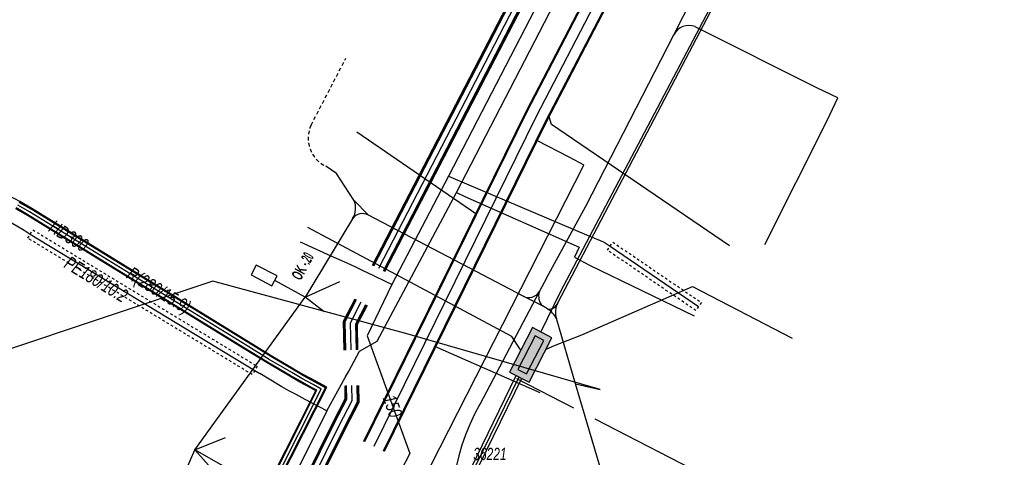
# Model space of a CAD drawing. Header units: metres. Extents: x 2695563 to 2696938, y 1260544 to 1262032.
# Tile 104 of 256: x 2696334 to 2696374, y 1260740 to 1260757. Entities that reach past the tile are written whole.
import ezdxf

# ---------------------------------------------------------------- set-up
doc = ezdxf.new("R2010")
doc.units = ezdxf.units.M
for name, pattern in [('AUSGEZOGEN', [0]), ('STRICHLINIE2_S3', [0.25, 0.15, -0.1]), ('VERDECKT2_S2', [0.18, 0.1, -0.08])]:
    doc.linetypes.add(name, pattern=pattern)
for name, color, linetype in [('AW_LK_Haltung', 24, 'AUSGEZOGEN'), ('AW_LK_Normschacht Text', 24, 'AUSGEZOGEN'), ('EW_Hoehenpunkt_Text', 7, 'AUSGEZOGEN'), ('EW_LK_Bauwerk_FL_Linie_Punkt', 1, 'AUSGEZOGEN'), ('EW_LK_Trasseabs', 1, 'AUSGEZOGEN'), ('FM_LK_SW_BAUWERK', 94, 'AUSGEZOGEN'), ('FM_LK_SW_TRASSEKANTE', 94, 'AUSGEZOGEN'), ('GA_LK_Leitung', 32, 'AUSGEZOGEN'), ('GA_LK_Leitung_Text', 32, 'AUSGEZOGEN'), ('GA_LK_Schutzrohr', 32, 'AUSGEZOGEN'), ('WA_LK_Leitung', 171, 'AUSGEZOGEN'), ('WA_LK_Leitung_Text', 171, 'AUSGEZOGEN'), ('WA_LK_Schutzrohr', 171, 'AUSGEZOGEN')]:
    doc.layers.add(name, color=color, linetype=linetype)
doc.styles.add('ARIAL', font='arial.ttf')
doc.styles.add('ARIALNARROW', font='ARIALN.TTF')

# ---------------------------------------------------------------- blocks, each defined once
blk = doc.blocks.new('COMPLEXOBJECT_2070')
at = {"layer": 'EW_LK_Trasseabs', "color": 1, "linetype": 'AUSGEZOGEN', "transparency": 33554687}
for p, q in [((6344.034, 10737.611), (6339.802, 10740.007)), ((6350.792, 10734.796), (6346.67, 10736.367))]:
    blk.add_line(p, q, dxfattribs=at)
blk.add_arc((6351.367, 10749.735), 14.169, 238.8322, 250.64, dxfattribs=at)
blk = doc.blocks.new('COMPLEXOBJECT_2072')
at = {"layer": 'EW_LK_Trasseabs', "color": 1, "linetype": 'AUSGEZOGEN', "transparency": 33554687}
blk.add_line((6351.498, 10741.883), (6353.933, 10746.504), dxfattribs=at)
blk.add_arc((6358.992, 10737.558), 8.653, 150.0093, 198.6127, dxfattribs=at)
blk = doc.blocks.new('COMPLEXOBJECT_2646')
at = {"layer": 'EW_LK_Trasseabs', "color": 1, "linetype": 'STRICHLINIE2_S3', "transparency": 33554687}
blk.add_line((6344.571, 10753.341), (6346, 10756.09), dxfattribs=at)
blk.add_arc((6345.719, 10752.798), 1.27, 154.6633, 244.6486, dxfattribs=at)

msp = doc.modelspace()

# ---------------------------------------------------------------- hatches: boundary and pattern name
at = {"layer": 'EW_LK_Bauwerk_FL_Linie_Punkt', "lineweight": 18, "transparency": 33554687}
h = msp.add_hatch(dxfattribs=at)
h.set_pattern_fill('MUSTER', color=1, scale=2025, style=0, pattern_type=2)
h.set_pattern_definition([(0, (2699905, 1265050), (2025, 2025), [2025, -2025]), (90, (2699905, 1265050), (-2025, 2025), [2025, -2025])])
h.paths.add_polyline_path([(2696344.141, 1260746.962), (2696343.291, 1260747.403), (2696343.083, 1260747), (2696343.933, 1260746.559)], flags=0)
at = {"layer": 'FM_LK_SW_BAUWERK', "transparency": 33554687}
for points in [[(2696355.421, 1260744.422), (2696354.622, 1260744.836), (2696353.68, 1260743.015), (2696354.48, 1260742.601)], [(2696355.084, 1260744.315), (2696354.729, 1260744.499), (2696354.017, 1260743.122), (2696354.372, 1260742.938)]]:
    msp.add_hatch(color=7, dxfattribs=at).paths.add_polyline_path(points)

# ---------------------------------------------------------------- linework, layer by layer
at = {"layer": 'AW_LK_Haltung', "linetype": 'AUSGEZOGEN', "transparency": 33554687}
for p, q in [((2696354.371, 1260753.726), (2696369.056, 1260782)), ((2696354.388, 1260753.717), (2696369.074, 1260781.99)), ((2696354.406, 1260753.708), (2696369.091, 1260781.981)), ((2696355.174, 1260753.32), (2696369.855, 1260781.585)), ((2696355.192, 1260753.311), (2696369.872, 1260781.576)), ((2696355.209, 1260753.302), (2696369.89, 1260781.566)), ((2696347.702, 1260740.176), (2696354.371, 1260753.726)), ((2696347.72, 1260740.168), (2696354.388, 1260753.717)), ((2696347.738, 1260740.159), (2696354.406, 1260753.708)), ((2696348.51, 1260739.779), (2696355.174, 1260753.32)), ((2696348.528, 1260739.77), (2696355.192, 1260753.311)), ((2696348.546, 1260739.762), (2696355.209, 1260753.302))]:
    msp.add_line(p, q, dxfattribs=at)
at = {"layer": 'AW_LK_Haltung', "color": 255, "transparency": 33554687}
for p, q in [((2696354.79, 1260753.514), (2696369.473, 1260781.783)), ((2696348.124, 1260739.969), (2696354.79, 1260753.514))]:
    msp.add_line(p, q, dxfattribs=at)
at = {"layer": 'AW_LK_Haltung', "color": 24, "linetype": 'AUSGEZOGEN', "transparency": 33554687}
for p, q in [((2696347.41, 1260752.873), (2696352.332, 1260749.494)), ((2696356.124, 1260751.828), (2696354.8, 1260752.516)), ((2696356.746, 1260751.501), (2696356.124, 1260751.828)), ((2696354.943, 1260742.161), (2696350.621, 1260744.068))]:
    msp.add_line(p, q, dxfattribs=at)
for points in [[(2696362.71, 1260748.19), (2696355.395, 1260753.171), (2696355.308, 1260753.492)], [(2696348.829, 1260734.061), (2696348.233, 1260734.834), (2696356.728, 1260751.501)]]:
    msp.add_lwpolyline(points, dxfattribs=at)
at = {"layer": 'EW_LK_Bauwerk_FL_Linie_Punkt', "color": 1, "linetype": 'AUSGEZOGEN', "transparency": 33554687}
for p, q in [((2696341.512, 1260746.749), (2696321.3, 1260739.981)), ((2696349.52, 1260744.566), (2696341.512, 1260746.749))]:
    msp.add_line(p, q, dxfattribs=at)
msp.add_lwpolyline([(2696344.141, 1260746.962), (2696343.291, 1260747.403), (2696343.083, 1260747), (2696343.933, 1260746.559), (2696344.141, 1260746.962)], close=True, dxfattribs=at)
at = {"layer": 'EW_LK_Trasseabs', "color": 1, "linetype": 'AUSGEZOGEN', "transparency": 33554687}
for p, q in [((2696360.414, 1260756.855), (2696367.805, 1260771.214)), ((2696366.309, 1260754.667), (2696361.295, 1260757.186)), ((2696367.15, 1260754.262), (2696366.309, 1260754.667)), ((2696366.712, 1260753.341), (2696367.15, 1260754.262)), ((2696364.147, 1260748.244), (2696366.712, 1260753.341)), ((2696347.888, 1260749.458), (2696347.296, 1260750.065)), ((2696347.243, 1260749.308), (2696345.295, 1260746.083)), ((2696355.108, 1260746.703), (2696355.274, 1260747.018)), ((2696345.295, 1260746.083), (2696344.044, 1260746.775)), ((2696345.295, 1260746.083), (2696346.721, 1260746.725)), ((2696354.903, 1260746.314), (2696355.108, 1260746.703)), ((2696355.035, 1260745.729), (2696354.239, 1260746.13)), ((2696340.772, 1260739.817), (2696345.295, 1260746.083)), ((2696346.079, 1260745.48), (2696345.295, 1260746.083)), ((2696355.24, 1260745.602), (2696355.035, 1260745.729)), ((2696356.385, 1260742.535), (2696355.602, 1260745.212)), ((2696357.402, 1260742.298), (2696349.52, 1260744.566)), ((2696356.318, 1260741.528), (2696353.974, 1260742.733)), ((2696356.385, 1260742.535), (2696357.402, 1260742.298)), ((2696368.524, 1260735.254), (2696357.19, 1260741.082)), ((2696340.772, 1260739.817), (2696342.029, 1260740.331)), ((2696340.153, 1260738.416), (2696340.772, 1260739.817)), ((2696341.778, 1260738.685), (2696340.772, 1260739.817))]:
    msp.add_line(p, q, dxfattribs=at)
for points in [[(2696355.657, 1260745.858), (2696357.733, 1260749.817), (2696367.699, 1260768.805)], [(2696355.274, 1260747.018), (2696356.805, 1260749.817), (2696360.414, 1260756.855)], [(2696347.296, 1260750.065), (2696346.574, 1260751.168), (2696346.145, 1260751.46)], [(2696354.239, 1260746.13), (2696352.315, 1260747.143), (2696347.888, 1260749.458)], [(2696365.867, 1260728.762), (2696359.41, 1260732.308), (2696356.385, 1260742.535)]]:
    msp.add_lwpolyline(points, dxfattribs=at)
for centre, radius, start, end in [((2696361.038, 1260756.533), 0.702, 68.5128, 152.6705), ((2696346.567, 1260749.736), 0.8, 327.6771, 24.3131), ((2696347.652, 1260749.01), 0.506, 62.2312, 143.9526), ((2696354.472, 1260746.577), 0.505, 242.4454, 328.5316), ((2696355.456, 1260746.131), 0.583, 161.7406, 223.6901), ((2696355.296, 1260745.978), 0.38, 261.5257, 341.5666), ((2696356.462, 1260745.464), 0.896, 153.9201, 196.3471), ((2696354.73, 1260744.765), 0.98, 27.119, 58.6162)]:
    msp.add_arc(centre, radius, start, end, dxfattribs=at)
at = {"layer": 'FM_LK_SW_BAUWERK', "color": 94, "transparency": 33554687}
for points in [[(2696355.421, 1260744.422), (2696354.622, 1260744.836), (2696353.68, 1260743.015), (2696354.48, 1260742.601), (2696355.421, 1260744.422)], [(2696355.084, 1260744.315), (2696354.729, 1260744.499), (2696354.017, 1260743.122), (2696354.372, 1260742.938), (2696355.084, 1260744.315)]]:
    msp.add_lwpolyline(points, close=True, dxfattribs=at)
at = {"layer": 'FM_LK_SW_TRASSEKANTE', "linetype": 'AUSGEZOGEN', "transparency": 33554687}
for p, q in [((2696349.757, 1260734.253), (2696353.956, 1260742.869)), ((2696349.983, 1260734.147), (2696354.18, 1260742.759))]:
    msp.add_line(p, q, dxfattribs=at)
at = {"layer": 'FM_LK_SW_TRASSEKANTE', "color": 255, "transparency": 33554687}
msp.add_line((2696349.87, 1260734.2), (2696354.068, 1260742.814), dxfattribs=at)
at = {"layer": 'FM_LK_SW_TRASSEKANTE', "color": 94, "linetype": 'AUSGEZOGEN', "transparency": 33554687}
for points in [[(2696365.737, 1260765.12), (2696364.388, 1260762.681), (2696355.75, 1260746.296), (2696354.96, 1260744.661)], [(2696354.143, 1260743.911), (2696353.78, 1260744.472), (2696351.627, 1260745.623), (2696345.401, 1260748.95)], [(2696355.177, 1260743.951), (2696355.53, 1260744.1), (2696356.651, 1260744.544), (2696361.189, 1260746.528), (2696365.273, 1260744.411)]]:
    msp.add_lwpolyline(points, dxfattribs=at)
at = {"layer": 'GA_LK_Leitung', "linetype": 'AUSGEZOGEN', "transparency": 33554687}
for p, q in [((2696333.585, 1260750.007), (2696333.184, 1260750.233)), ((2696333.922, 1260749.471), (2696333.437, 1260749.746)), ((2696334.056, 1260749.697), (2696333.567, 1260749.974)), ((2696334.065, 1260749.713), (2696333.576, 1260749.991)), ((2696334.075, 1260749.729), (2696333.585, 1260750.007)), ((2696333.903, 1260749.439), (2696333.419, 1260749.713)), ((2696333.913, 1260749.455), (2696333.428, 1260749.729)), ((2696342.793, 1260743.967), (2696333.903, 1260749.439)), ((2696342.802, 1260743.983), (2696333.913, 1260749.455)), ((2696342.812, 1260743.999), (2696333.922, 1260749.471)), ((2696342.95, 1260744.223), (2696334.056, 1260749.697)), ((2696342.96, 1260744.239), (2696334.065, 1260749.713)), ((2696342.969, 1260744.255), (2696334.075, 1260749.729)), ((2696343.885, 1260743.647), (2696342.95, 1260744.223)), ((2696343.895, 1260743.663), (2696342.96, 1260744.239)), ((2696343.905, 1260743.679), (2696342.969, 1260744.255)), ((2696343.731, 1260743.389), (2696342.793, 1260743.967)), ((2696343.741, 1260743.405), (2696342.802, 1260743.983)), ((2696343.751, 1260743.421), (2696342.812, 1260743.999)), ((2696344.836, 1260743.137), (2696343.905, 1260743.679)), ((2696344.666, 1260742.845), (2696343.731, 1260743.389)), ((2696344.675, 1260742.861), (2696343.741, 1260743.405)), ((2696344.685, 1260742.878), (2696343.751, 1260743.421)), ((2696344.817, 1260743.104), (2696343.885, 1260743.647)), ((2696344.827, 1260743.121), (2696343.895, 1260743.663)), ((2696345.099, 1260742.636), (2696344.685, 1260742.878)), ((2696345.229, 1260742.864), (2696344.817, 1260743.104)), ((2696345.238, 1260742.881), (2696344.827, 1260743.121)), ((2696345.247, 1260742.897), (2696344.836, 1260743.137)), ((2696345.692, 1260742.633), (2696345.238, 1260742.881)), ((2696345.701, 1260742.649), (2696345.247, 1260742.897)), ((2696345.081, 1260742.603), (2696344.666, 1260742.845)), ((2696345.09, 1260742.619), (2696344.675, 1260742.861)), ((2696345.539, 1260742.353), (2696345.081, 1260742.603)), ((2696345.548, 1260742.369), (2696345.09, 1260742.619)), ((2696345.557, 1260742.386), (2696345.099, 1260742.636)), ((2696345.683, 1260742.616), (2696345.229, 1260742.864)), ((2696346.129, 1260742.373), (2696345.683, 1260742.616)), ((2696346.154, 1260742.381), (2696345.692, 1260742.633)), ((2696346.178, 1260742.389), (2696345.701, 1260742.649)), ((2696341.945, 1260734.769), (2696345.73, 1260742.249)), ((2696341.961, 1260734.761), (2696345.754, 1260742.257)), ((2696341.978, 1260734.752), (2696345.779, 1260742.265)), ((2696342.212, 1260734.634), (2696346.129, 1260742.373)), ((2696342.229, 1260734.625), (2696346.154, 1260742.381)), ((2696342.245, 1260734.617), (2696346.178, 1260742.389)), ((2696345.73, 1260742.249), (2696345.539, 1260742.353)), ((2696345.754, 1260742.257), (2696345.548, 1260742.369)), ((2696345.779, 1260742.265), (2696345.557, 1260742.386))]:
    msp.add_line(p, q, dxfattribs=at)
at = {"layer": 'GA_LK_Leitung', "color": 255, "linetype": 'AUSGEZOGEN', "transparency": 33554687}
for p, q in [((2696333.989, 1260749.584), (2696333.502, 1260749.86)), ((2696342.881, 1260744.111), (2696333.989, 1260749.584)), ((2696343.818, 1260743.534), (2696342.881, 1260744.111)), ((2696344.751, 1260742.991), (2696343.818, 1260743.534)), ((2696345.164, 1260742.75), (2696344.751, 1260742.991)), ((2696345.62, 1260742.501), (2696345.164, 1260742.75)), ((2696345.954, 1260742.319), (2696345.62, 1260742.501)), ((2696342.095, 1260734.693), (2696345.954, 1260742.319))]:
    msp.add_line(p, q, dxfattribs=at)
at = {"layer": 'GA_LK_Leitung', "color": 32, "linetype": 'AUSGEZOGEN', "transparency": 33554687}
for p, q in [((2696356.957, 1260747.397), (2696361.26, 1260745.32)), ((2696346.936, 1260742.792), (2696347.08, 1260743.056)), ((2696346.189, 1260741.419), (2696346.936, 1260742.792)), ((2696346.189, 1260741.419), (2696342.183, 1260733.426))]:
    msp.add_line(p, q, dxfattribs=at)
for points in [[(2696347.08, 1260743.056), (2696347.524, 1260743.873), (2696348.248, 1260744.284), (2696351.498, 1260750.376), (2696366.338, 1260779.057), (2696374.163, 1260794.19), (2696380.684, 1260806.772), (2696400.487, 1260845.157)], [(2696351.498, 1260750.376), (2696351.845, 1260750.222), (2696356.543, 1260748.136), (2696356.349, 1260747.723), (2696356.957, 1260747.397)], [(2696332.808, 1260749.408), (2696333.237, 1260749.15), (2696333.768, 1260748.831), (2696334.019, 1260748.678), (2696343.225, 1260743.082), (2696343.442, 1260742.951)], [(2696346.189, 1260741.419), (2696345.301, 1260741.892), (2696344.925, 1260742.092), (2696344.63, 1260742.25), (2696344.339, 1260742.405), (2696343.442, 1260742.951)]]:
    msp.add_lwpolyline(points, dxfattribs=at)
at = {"layer": 'GA_LK_Schutzrohr', "color": 32, "linetype": 'VERDECKT2_S2', "transparency": 33554687}
msp.add_lwpolyline([(2696333.915, 1260748.507), (2696334.123, 1260748.849), (2696343.329, 1260743.253), (2696343.121, 1260742.911), (2696333.915, 1260748.507)], close=True, dxfattribs=at)
at = {"layer": 'WA_LK_Leitung', "linetype": 'AUSGEZOGEN', "transparency": 33554687}
for p, q in [((2696359.407, 1260769.304), (2696348.047, 1260747.388)), ((2696359.435, 1260769.29), (2696348.075, 1260747.374)), ((2696359.463, 1260769.276), (2696348.103, 1260747.36)), ((2696359.851, 1260769.074), (2696348.491, 1260747.158)), ((2696359.879, 1260769.06), (2696348.519, 1260747.144)), ((2696359.907, 1260769.046), (2696348.547, 1260747.13)), ((2696347.333, 1260746.01), (2696346.857, 1260745.092)), ((2696347.361, 1260745.995), (2696346.889, 1260745.084)), ((2696347.389, 1260745.981), (2696346.92, 1260745.077)), ((2696347.777, 1260745.779), (2696347.36, 1260744.975)), ((2696347.805, 1260745.765), (2696347.391, 1260744.968)), ((2696347.833, 1260745.75), (2696347.423, 1260744.96)), ((2696346.857, 1260745.092), (2696346.884, 1260743.916)), ((2696346.889, 1260745.084), (2696346.915, 1260743.916)), ((2696346.92, 1260745.077), (2696346.946, 1260743.917)), ((2696347.36, 1260744.975), (2696347.384, 1260743.927)), ((2696347.391, 1260744.968), (2696347.415, 1260743.928)), ((2696347.423, 1260744.96), (2696347.446, 1260743.928)), ((2696347.417, 1260742.467), (2696347.432, 1260741.782)), ((2696347.448, 1260742.468), (2696347.463, 1260741.774)), ((2696347.479, 1260742.468), (2696347.495, 1260741.767)), ((2696346.917, 1260742.456), (2696346.929, 1260741.899)), ((2696346.948, 1260742.456), (2696346.961, 1260741.892)), ((2696346.979, 1260742.457), (2696346.992, 1260741.884)), ((2696346.929, 1260741.899), (2696346.432, 1260740.944)), ((2696346.961, 1260741.892), (2696346.459, 1260740.93)), ((2696346.992, 1260741.884), (2696346.487, 1260740.915)), ((2696347.432, 1260741.782), (2696346.875, 1260740.713)), ((2696347.463, 1260741.774), (2696346.903, 1260740.698)), ((2696347.495, 1260741.767), (2696346.93, 1260740.684)), ((2696346.429, 1260740.939), (2696345.225, 1260738.508)), ((2696346.457, 1260740.925), (2696345.253, 1260738.494)), ((2696346.485, 1260740.911), (2696345.281, 1260738.48)), ((2696346.877, 1260740.717), (2696345.673, 1260738.286)), ((2696346.905, 1260740.703), (2696345.701, 1260738.272)), ((2696346.933, 1260740.689), (2696345.729, 1260738.258))]:
    msp.add_line(p, q, dxfattribs=at)
at = {"layer": 'WA_LK_Leitung', "color": 255, "linetype": 'AUSGEZOGEN', "transparency": 33554687}
for p, q in [((2696359.657, 1260769.175), (2696348.297, 1260747.259)), ((2696347.583, 1260745.88), (2696347.14, 1260745.026)), ((2696347.14, 1260745.026), (2696347.165, 1260743.922)), ((2696347.198, 1260742.462), (2696347.212, 1260741.833)), ((2696347.212, 1260741.833), (2696346.681, 1260740.814)), ((2696346.681, 1260740.814), (2696345.477, 1260738.383))]:
    msp.add_line(p, q, dxfattribs=at)
at = {"layer": 'WA_LK_Leitung', "color": 7, "linetype": 'AUSGEZOGEN', "transparency": 33554687}
for points in [[(2696400.377, 1260846.17), (2696399.915, 1260845.272), (2696380.433, 1260807.438), (2696373.788, 1260794.755), (2696366.027, 1260779.739), (2696351.169, 1260751.049), (2696348.846, 1260746.605), (2696347.834, 1260744.494), (2696349.595, 1260739.672), (2696349.225, 1260738.963), (2696349.098, 1260738.718), (2696348.898, 1260738.334), (2696348.578, 1260737.72)], [(2696351.169, 1260751.049), (2696351.362, 1260750.967), (2696356.842, 1260748.649)], [(2696356.842, 1260748.649), (2696357.56, 1260748.345), (2696357.808, 1260748.176), (2696361.436, 1260745.701)], [(2696347.162, 1260747.419), (2696346.795, 1260747.584), (2696346.367, 1260747.776), (2696345.11, 1260748.34)], [(2696348.846, 1260746.605), (2696348.648, 1260746.701), (2696348.081, 1260746.975), (2696347.677, 1260747.17), (2696347.432, 1260747.288), (2696347.162, 1260747.419)]]:
    msp.add_lwpolyline(points, dxfattribs=at)
at = {"layer": 'WA_LK_Schutzrohr', "color": 7, "linetype": 'VERDECKT2_S2', "transparency": 33554687}
msp.add_lwpolyline([(2696357.695, 1260748.011), (2696357.921, 1260748.341), (2696361.549, 1260745.866), (2696361.324, 1260745.536), (2696357.695, 1260748.011)], close=True, dxfattribs=at)

# ---------------------------------------------------------------- block references
at = {"layer": 'EW_LK_Trasseabs', "color": 1, "linetype": 'STRICHLINIE2_S3', "lineweight": -3, "transparency": 33554687}
msp.add_blockref('COMPLEXOBJECT_2646', (2690000.97, 1249999.81), dxfattribs=at)
at = {"layer": 'EW_LK_Trasseabs', "color": 1, "linetype": 'AUSGEZOGEN', "lineweight": -3, "transparency": 33554687}
for name in ['COMPLEXOBJECT_2072', 'COMPLEXOBJECT_2070']:
    msp.add_blockref(name, (2690000.97, 1249999.81), dxfattribs=at)

# ---------------------------------------------------------------- texts
at = {"layer": 'AW_LK_Normschacht Text', "color": 24, "transparency": 33554687, "insert": (2696352.192, 1260739.908), "char_height": 0.50641, "width": 2.83722, "attachment_point": 1, "line_spacing_factor": 1.024096, "style": 'ARIAL'}
msp.add_mtext('\\A1;{\\fArial|i1|b0;\\H0.506413;\\W0.695136;\\C24;36221}\\P{\\fArial|i1|b0;\\H0.505000;\\W0.695136;\\C24;t \\W0.486595;= 4.14}\\P{\\fArial|i1|b0;\\H0.505000;\\W0.695136;\\C24;D1 \\W0.486595;= 447.58}\\P{\\fArial|i1|b0;\\H0.505000;\\W0.695136;\\C24;E1 \\W0.486595;= 443.45}\\P{\\fArial|i1|b0;\\H0.505000;\\W0.695136;\\C24;E2 \\W0.486595;= 443.65}\\P{\\fArial|i1|b0;\\H0.505000;\\W0.695136;\\C24;A1 \\W0.486595;= 443.44}\\P', dxfattribs=at)
at = {"layer": 'EW_Hoehenpunkt_Text', "color": 1, "transparency": 33554687, "insert": (2696344.91, 1260746.851), "char_height": 0.45675, "width": 1.44034, "attachment_point": 4, "rotation": 61.0704, "style": 'ARIALNARROW'}
msp.add_mtext('\\A1;{\\fArial Narrow|i0|b1;\\H0.456750;\\W0.700000;\\C1;OK \\W0.490000;-.20}\\P', dxfattribs=at)
at = {"layer": 'GA_LK_Leitung_Text', "color": 32, "transparency": 33554687, "char_height": 0.55825, "attachment_point": 5, "style": 'ARIAL'}
for s, insert, width, rotation in [('\\A1;{\\fArial|i1|b0;\\H0.558250;\\W0.700000;\\C32;HD300}\\P', (2696335.594, 1260748.598), 1.90938, 328.3866), ('\\A1;{\\fArial|i1|b0;\\H0.558250;\\W0.700000;\\C32;PE180/10.2}\\P', (2696336.72, 1260746.82), 3.05768, 328.7079), ('\\A1;{\\fArial|i1|b0;\\H0.558250;\\W0.700000;\\C32;R(280/15.9)}\\P', (2696339.252, 1260746.303), 3.09245, 328.3866)]:
    msp.add_mtext(s, dxfattribs=dict(at, insert=insert, width=width, rotation=rotation))
at = {"layer": 'WA_LK_Leitung_Text', "color": 7, "transparency": 33554687, "insert": (2696348.88, 1260741.614), "char_height": 0.55426, "width": 1.10014, "attachment_point": 5, "rotation": 290.0619, "style": 'ARIAL'}
msp.add_mtext('\\A1;{\\fArial|i1|b0;\\H0.554263;\\W0.700000;\\C7;150}\\P', dxfattribs=at)

doc.saveas('drawing.dxf')
